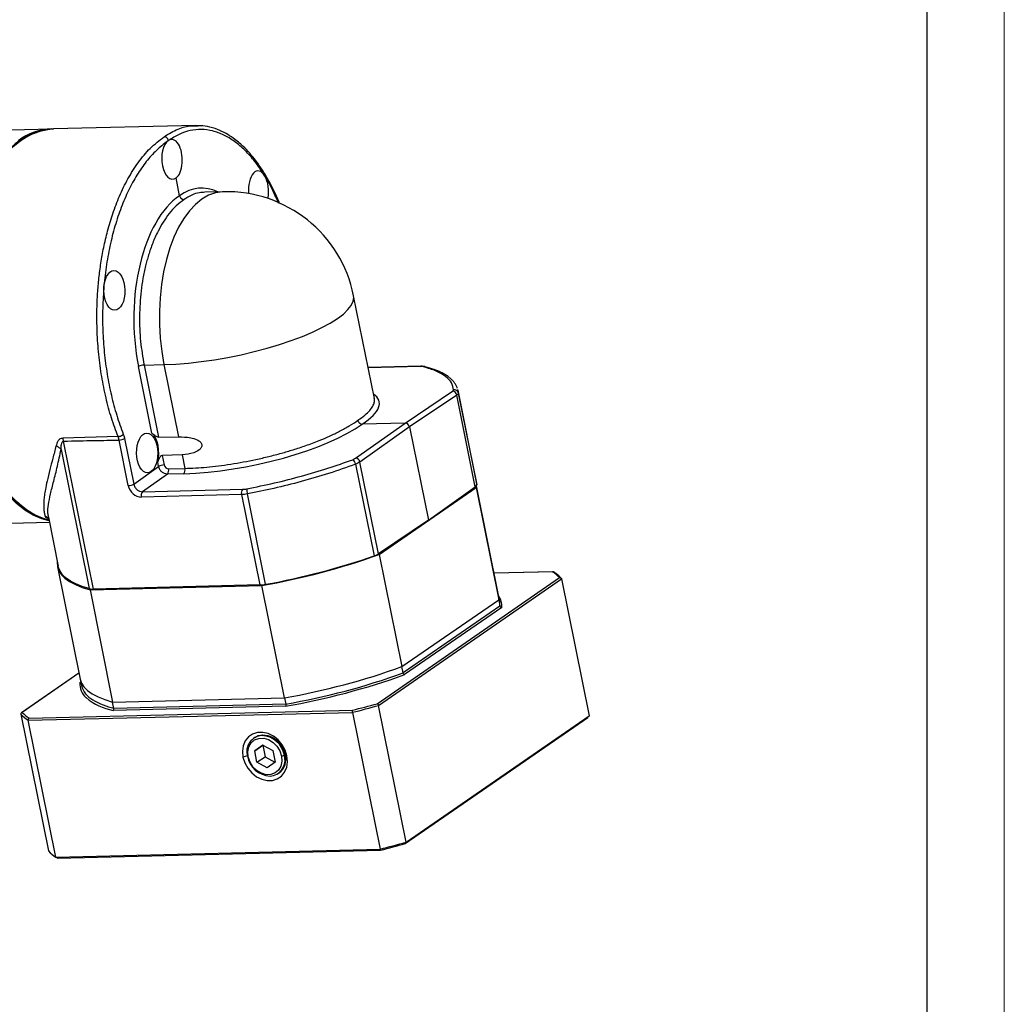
# Model space of a CAD drawing. Header units: millimetres. Extents: x 8988 to 9844, y -574 to 31.
# Tile 12 of 14: x 9714 to 9844, y -444 to -314. Entities that reach past the tile are written whole.
import ezdxf

# ---------------------------------------------------------------- set-up
doc = ezdxf.new("R2010")
doc.units = ezdxf.units.MM
doc.layers.get('0').update_dxf_attribs({"lineweight": 18})
doc.layers.add('图框_外框线', color=7, linetype='Continuous', lineweight=18)
doc.layers.add('标注线', color=7, linetype='Continuous', lineweight=18)

# ---------------------------------------------------------------- blocks, each defined once
blk = doc.blocks.new('GAR120M2')
at = {"linetype": 'Continuous', "lineweight": 25}
for p, q in [((105.24, 33.06), (95.18, 32.81)), ((105.58, 33.07), (105.41, 33.06)), ((127.67, 33.61), (105.58, 33.07)), ((128.07, 33.57), (127.68, 33.61)), ((125.17, 22.69), (124.62, 25.45)), ((131.96, 23.31), (129.08, 23.24)), ((155.43, -8.85), (152.21, 7.15)), ((120.87, -14.23), (118.78, -3.85)), ((119.65, -3.63), (122.74, -3.55)), ((119.65, -3.63), (121.91, -14.86)), ((122.74, -3.55), (125, -14.78)), ((162.67, -3.83), (154.46, -4.03)), ((162.57, -3.86), (154.46, -4.06)), ((162.67, -3.83), (162.68, -3.83)), ((168.32, -7.48), (168.37, -7.62)), ((168.37, -7.62), (168.48, -8)), ((168.42, -7.54), (168.39, -7.45)), ((171.3, -21.84), (168.43, -7.56)), ((160.22, -12.65), (167.57, -7.7)), ((168.25, -8.3), (160.9, -13.25)), ((171.12, -22.56), (168.25, -8.3)), ((168.48, -8), (171.35, -22.25)), ((152.5, -18.12), (160.22, -12.65)), ((160.9, -13.25), (153.18, -18.72)), ((160.22, -12.65), (153.55, -12.81)), ((160.9, -13.25), (163.82, -27.77)), ((115.6, -14.76), (107.02, -15.01)), ((115.76, -15.3), (115.6, -14.76)), ((117.18, -22.36), (115.76, -15.3)), ((116.62, -15.07), (118.05, -22.13)), ((121.91, -14.86), (125, -14.78)), ((106.74, -16.76), (111.09, -38.39)), ((111.78, -38.46), (107.15, -15.46)), ((125.56, -17.59), (122.47, -17.67)), ((122.47, -17.67), (122.77, -19.16)), ((125.56, -17.59), (125.99, -19.7)), ((118.05, -22.13), (121.91, -19.39)), ((121.91, -19.39), (121.78, -18.75)), ((123.45, -19.76), (125.99, -19.7)), ((152.51, -19.05), (155.38, -33.3)), ((156.05, -32.98), (153.18, -18.72)), ((123.27, -20.59), (119.4, -23.33)), ((125.8, -20.53), (123.27, -20.59)), ((119.4, -23.33), (134.97, -22.95)), ((156.19, -33.06), (171.24, -22.65)), ((163.82, -27.77), (171.12, -22.56)), ((171.24, -22.65), (171.25, -22.46)), ((171.24, -22.65), (174.75, -40.11)), ((174.71, -39.39), (171.29, -22.41)), ((171.35, -22.25), (171.3, -21.84)), ((134.79, -23.77), (119.22, -24.16)), ((134.79, -23.77), (137.62, -37.82)), ((138.54, -37.72), (135.71, -23.67)), ((104.75, -27.19), (104.75, -27.17)), ((104.75, -27.48), (104.81, -27.49)), ((104.79, -27.47), (104.76, -27.24)), ((104.77, -27.28), (106.31, -34.92)), ((96.68, -28.27), (104.93, -28.07)), ((163.82, -27.77), (156.05, -32.98)), ((156.19, -33.06), (159.7, -50.52)), ((106.18, -34.28), (106.16, -34.29)), ((106.2, -35.01), (109.71, -52.47)), ((155.87, -56.28), (184.2, -36.68)), ((183.26, -35.77), (174.03, -36)), ((183.13, -35.79), (174.03, -36.01)), ((111.25, -38.56), (137.93, -37.9)), ((137.62, -37.82), (111.78, -38.46)), ((141.45, -55.36), (137.93, -37.9)), ((156.09, -56.55), (184.52, -36.89)), ((184.52, -36.89), (188.8, -58.15)), ((111.25, -38.56), (114.76, -56.02)), ((174.91, -40.37), (174.71, -39.39)), ((159.7, -50.52), (174.75, -40.11)), ((174.95, -41.09), (159.9, -51.5)), ((175.25, -41.31), (160.14, -51.76)), ((174.75, -40.11), (174.95, -41.09)), ((109.52, -51.51), (100.6, -57.68)), ((109.53, -51.54), (100.72, -57.63)), ((159.9, -51.5), (159.7, -50.52)), ((109.67, -53), (109.8, -52.91)), ((109.71, -52.47), (109.91, -53.45)), ((114.76, -56.02), (141.45, -55.36)), ((114.96, -57), (114.76, -56.02)), ((141.65, -56.34), (114.96, -57)), ((141.45, -55.36), (141.65, -56.34)), ((160.37, -77.81), (156.09, -56.55)), ((100.5, -57.92), (104.78, -79.17)), ((101.63, -58.86), (152.04, -57.62)), ((101.79, -58.53), (152.03, -57.29)), ((141.62, -56.67), (114.83, -57.33)), ((152.04, -57.62), (156.32, -78.88)), ((160.37, -77.81), (188.8, -58.15)), ((105.91, -80.12), (101.63, -58.86)), ((160.24, -78.02), (188.58, -58.43)), ((137.95, -61.22), (138.1, -61.11)), ((136.84, -61.51), (136.68, -61.62)), ((136.85, -63.61), (138.08, -62.7)), ((138.1, -62.74), (136.85, -63.61)), ((138.08, -62.7), (139.66, -63.57)), ((138.13, -62.72), (138.1, -62.74)), ((138.1, -62.74), (138.44, -64.53)), ((137.19, -65.39), (136.85, -63.61)), ((139.66, -63.57), (140, -65.36)), ((141.6, -64.2), (141.85, -64.4)), ((135.71, -64.38), (135.01, -64.57)), ((135.84, -64.55), (135.72, -64.44)), ((137.19, -65.39), (138.44, -64.53)), ((138.77, -66.27), (137.19, -65.39)), ((138.44, -64.53), (139.98, -65.38)), ((140, -65.36), (138.77, -66.27)), ((141.01, -64.42), (141.45, -64.3)), ((140.49, -67.13), (140.64, -67.02)), ((105.91, -80.12), (156.32, -78.88)), ((106.17, -80.28), (156.41, -79.04))]:
    blk.add_line(p, q, dxfattribs=at)
at = {"linetype": 'Continuous', "lineweight": 25, "flags": 128}
for points in [[(105.41, 33.06), (104.79, 33.02), (103.46, 32.78), (102.15, 32.32), (100.86, 31.64), (99.62, 30.76), (98.42, 29.67), (97.27, 28.38), (96.2, 26.91), (95.19, 25.26), (94.26, 23.45), (93.42, 21.49), (92.67, 19.39), (92.01, 17.17), (91.46, 14.85), (91.01, 12.43), (90.68, 9.95), (90.45, 7.41), (90.34, 4.83), (90.34, 2.24), (90.46, -0.35), (90.69, -2.92), (91.03, -5.45), (91.48, -7.92)], [(104.87, -27.77), (104.2, -27.58), (102.88, -27.04), (101.58, -26.28), (100.32, -25.31)], [(99.3, 30.35), (100.53, 31.32), (101.8, 32.08), (103.1, 32.63), (104.43, 32.96), (105.58, 33.07)], [(91.64, -7.91), (91.19, -5.44), (90.85, -2.91), (90.62, -0.34), (90.51, 2.25), (90.51, 4.84), (90.62, 7.41), (90.84, 9.95), (91.18, 12.44), (91.63, 14.85), (92.18, 17.18), (92.83, 19.4), (93.58, 21.49), (94.43, 23.46), (95.35, 25.27), (96.36, 26.91), (97.44, 28.39), (98.58, 29.67), (99.78, 30.76), (101.03, 31.65), (102.31, 32.32), (103.63, 32.78), (104.96, 33.03), (105.58, 33.07)], [(131.96, 23.31), (131.82, 23.31), (130.73, 23.14), (129.67, 22.76), (128.63, 22.16), (127.64, 21.35), (126.69, 20.35), (125.81, 19.15), (125.01, 17.78), (124.28, 16.26), (123.65, 14.58), (123.11, 12.79), (122.67, 10.88), (122.34, 8.89), (122.13, 6.84), (122.02, 4.75), (122.03, 2.65), (122.15, 0.54), (122.39, -1.53), (122.74, -3.55)], [(122.74, -3.55), (124.59, -3.47), (126.53, -3.32), (128.54, -3.09), (130.59, -2.8), (132.65, -2.44), (134.72, -2.02), (136.76, -1.54), (138.76, -1.01), (140.68, -0.44), (142.52, 0.18), (144.24, 0.82), (145.84, 1.49), (147.29, 2.19), (148.58, 2.89), (149.69, 3.59), (150.61, 4.29), (151.33, 4.98), (151.85, 5.65), (152.15, 6.29), (152.24, 6.9), (152.21, 7.15)], [(162.57, -3.86), (162.63, -3.83), (162.67, -3.83)], [(104.88, -27.86), (103.78, -27.56), (102.42, -26.98), (101.09, -26.18), (99.8, -25.16), (98.55, -23.93), (97.36, -22.5), (96.24, -20.87), (95.19, -19.07), (94.22, -17.11), (93.34, -14.99), (92.56, -12.75), (91.88, -10.38), (91.31, -7.92)], [(91.48, -7.92), (92.03, -10.31), (92.69, -12.62), (93.44, -14.81), (94.29, -16.88), (95.22, -18.81), (96.23, -20.59), (97.31, -22.2), (98.46, -23.63), (99.66, -24.88), (100.91, -25.92), (102.19, -26.76), (103.51, -27.39), (104.84, -27.81), (104.88, -27.82)], [(104.87, -27.77), (103.67, -27.39), (102.36, -26.76), (101.07, -25.92), (99.83, -24.87), (98.62, -23.63), (97.48, -22.2), (96.4, -20.59), (95.39, -18.81), (94.46, -16.88), (93.61, -14.81), (92.86, -12.61), (92.2, -10.31), (91.64, -7.91)], [(106.16, -34.29), (106.19, -34.97), (106.4, -35.61), (106.79, -36.22), (107.35, -36.78), (108.08, -37.3), (108.97, -37.77), (110.03, -38.19), (111.25, -38.56)], [(111.09, -38.39), (110, -38.05), (109.04, -37.66), (108.22, -37.23), (107.53, -36.76), (106.99, -36.25), (106.6, -35.7), (106.36, -35.12), (106.31, -34.92)], [(174.75, -40.11), (174.72, -39.43), (174.71, -39.39)], [(174.75, -40.11), (174.72, -39.43), (174.71, -39.39)], [(174.95, -41.09), (174.92, -40.41), (174.91, -40.37)], [(109.71, -52.47), (109.92, -53.07), (110.3, -53.68), (110.86, -54.24), (111.59, -54.76), (112.49, -55.23), (113.55, -55.65), (114.76, -56.02)], [(109.71, -52.47), (109.92, -53.07), (110.3, -53.68), (110.86, -54.24), (111.59, -54.76), (112.49, -55.23), (113.55, -55.65), (114.76, -56.02)], [(141.85, -64.4), (141.56, -63.5), (141.1, -62.66), (140.48, -61.92), (139.74, -61.33), (138.93, -60.93), (138.09, -60.73), (137.26, -60.75), (136.5, -60.99), (135.86, -61.43), (135.36, -62.05), (135.05, -62.81), (134.93, -63.66), (135.01, -64.57)], [(136.84, -61.51), (137.39, -61.24), (138.1, -61.11), (138.87, -61.2), (139.62, -61.5), (140.31, -61.98), (140.9, -62.63), (141.34, -63.38), (141.6, -64.2)], [(135.84, -64.55), (135.78, -63.74), (135.94, -63), (136.3, -62.37), (136.83, -61.92), (137.49, -61.67), (138.23, -61.65), (138.98, -61.86), (139.69, -62.29), (140.29, -62.89), (140.74, -63.62), (141.01, -64.42)], [(135.01, -64.57), (135.29, -65.47), (135.75, -66.31), (136.37, -67.04), (137.11, -67.63), (137.92, -68.03), (138.77, -68.23), (139.59, -68.21), (140.35, -67.98), (140.99, -67.54), (141.49, -66.92), (141.81, -66.16), (141.93, -65.3), (141.85, -64.4)], [(141.01, -64.42), (141.07, -65.22), (140.91, -65.97), (140.55, -66.59), (140.02, -67.05), (139.36, -67.29), (138.63, -67.31), (137.87, -67.1), (137.17, -66.68), (136.56, -66.08), (136.11, -65.35), (135.84, -64.55)]]:
    blk.add_lwpolyline(points, dxfattribs=at)
at = {"linetype": 'Continuous', "lineweight": 25}
for centre, radius, start, end in [((105.61, 23.8), 9.27, 91.7908, 126.7611), ((132.45, 3.17), 20.15, 11.3826, 91.4089), ((119.68, -5.5), 1.87, 90.9106, 118.4964), ((163.19, -4.36), 0.487, 76.8953, 109.4207), ((167.85, -8.14), 0.647, 12.4304, 101.015), ((167.54, -8.42), 0.719, 9.5576, 87.6295), ((115.73, -13.42), 1.87, 270.9106, 298.4964), ((151.54, -19.18), 0.982, 7.4891, 58.026), ((152.46, -18.86), 0.737, 10.7211, 86.466), ((122.8, -21.04), 1.87, 90.9106, 118.4964), ((122.6, -20.01), 0.887, 318.9016, 15.8773), ((125.13, -19.94), 0.887, 318.9016, 15.8773), ((117.15, -20.49), 1.87, 270.9106, 298.4964), ((135.64, -23.53), 0.887, 138.9016, 195.8773), ((141.13, -22.42), 5.56, 184.739, 193.0074), ((170.92, -22.17), 0.438, 297.0949, 349.2654), ((120.07, -23.91), 0.887, 138.9016, 195.8773), ((118.94, 70.62), 110.17, 279.9295, 289.7643), ((118.83, 71.7), 111.18, 280.2116, 289.1906), ((154.39, -30.34), 3.12, 288.3755, 302.1429), ((179.53, -41.16), 6.47, 43.853, 56.2302), ((137.42, -31.77), 6.05, 271.8306, 280.6519), ((111.65, -35.98), 2.48, 256.8826, 272.9382), ((172.61, -41.08), 2.65, 355.0275, 36.8966), ((122.45, 53.16), 110.17, 279.9295, 289.7643), ((122.55, 52.68), 111, 279.8964, 289.7975), ((122.65, 52.18), 110.17, 279.9295, 289.7643), ((112.51, -53.19), 2.85, 176.3159, 229.1172), ((113.38, -52.5), 3.6, 195.3183, 241.7874), ((116.55, -48.31), 9.18, 229.9716, 259.2103), ((117.48, -46), 11.28, 239.0363, 257.0849), ((115.92, 86.66), 148.41, 284.0815, 285.6123), ((115.82, 87.21), 149.29, 284.0437, 285.6502), ((105.22, -53.43), 6.51, 223.547, 236.5362), ((105.38, -53.15), 6.47, 223.853, 236.2302), ((138.1, -63.71), 2.49, 93.5431, 197.1944), ((137.76, -64.96), 3.75, 10.1196, 87.0676), ((139.05, -64.9), 2.64, 306.931, 15.5572), ((139.41, -63.79), 3.75, 190.1196, 267.0676), ((139.06, -65.04), 2.49, 273.5431, 17.1944), ((120.1, 65.95), 149.29, 284.0437, 285.6502), ((120.3, 64.91), 148.41, 284.0815, 285.6123), ((109.49, -74.69), 6.51, 223.547, 236.5362)]:
    blk.add_arc(centre, radius, start, end, dxfattribs=at)
for centre, major_axis, ratio, start_param, end_param in [((124.03, 28.36), (-0.06, 3.09), 0.531951, 0.33094, 3.472532), ((124.03, 28.36), (-0.1, 3.09), 0.503673, 3.465729, 6.607322), ((137.43, 23.46), (-0.1, 3.09), 0.503673, 4.299381, 7.979973), ((129.11, 3.08), (-0.65, 20.79), 0.503673, 6.029997, 6.606777), ((129.12, 3.09), (-0.37, 20.8), 0.531951, 0.331485, 1.901736), ((161.94, -4.27), (1.28, 0.24), 0.260928, 0.499182, 1.004542), ((166.45, -7.74), (1.28, 0.24), 0.260928, 5.734384, 6.24004), ((135.75, -13.25), (20.43, 3.91), 0.260928, 5.717476, 6.535185), ((135.76, -13.25), (20.35, 4.31), 0.289204, 4.140751, 5.711002), ((160.34, -13.26), (-0.37, 0.535), 0.810253, 4.224628, 5.795119), ((120.12, -17.3), (-0.06, 3.41), 0.531951, 4.265689, 5.820968), ((151.4, -18.14), (1.27, 0.27), 0.289204, 5.188439, 5.694094), ((123.33, -19.15), (-0.37, 0.535), 0.810253, 1.083035, 2.653527), ((118.85, -22.32), (-1.11, 1.6), 0.810253, 1.083035, 2.653527), ((135.6, -22.49), (1.27, 0.27), 0.289204, 4.140751, 4.646112)]:
    blk.add_ellipse(centre, major_axis=major_axis, ratio=ratio, start_param=start_param, end_param=end_param, dxfattribs=at)
for centre in [(115.03, 7.97), (120.12, -17.3)]:
    blk.add_ellipse(centre, major_axis=(-0.06, 3.09), ratio=0.531951, dxfattribs=at)
for points, knots in [([(122.77, 31.87), (123.48, 32.3), (124.87, 33.14), (126.66, 33.63), (127.71, 33.57), (128.05, 33.55)], [0, 0, 0, 0, 0.419538, 0.813305, 1, 1, 1, 1]), ([(140.53, 21.53), (140.24, 22.2), (139.58, 23.77), (138.35, 25.94), (136.91, 28.03), (135.36, 29.78), (133.73, 31.18), (132.03, 32.19), (130.3, 32.82), (128.54, 33.05), (126.8, 32.87), (125.09, 32.31), (123.99, 31.62), (123.44, 31.27)], [0, 0, 0, 0, 0.069001, 0.162094, 0.255189, 0.348286, 0.441384, 0.534484, 0.627585, 0.720687, 0.813791, 0.906895, 1, 1, 1, 1]), ([(140.71, 21.44), (140.68, 21.53), (140.18, 22.91), (138.97, 25.2), (137.11, 28.16), (135.5, 29.96), (134.28, 31.05), (133.41, 31.72), (132.33, 32.42), (131, 33.05), (129.55, 33.51), (128.55, 33.55), (128.07, 33.57)], [0, 0, 0, 0, 0.011473, 0.179486, 0.347602, 0.511155, 0.564464, 0.627038, 0.704489, 0.796868, 0.904204, 1, 1, 1, 1]), ([(115.6, -14.76), (115.25, -13.8), (114.54, -11.89), (113.7, -8.74), (113.03, -5.44), (112.57, -1.99), (112.32, 1.54), (112.3, 4.32), (112.36, 6.31), (112.43, 7.5), (112.52, 8.69), (112.63, 9.87), (112.77, 11.04), (113, 12.64), (113.37, 14.72), (113.98, 17.3), (114.79, 20), (115.83, 22.73), (117.14, 25.42), (118.73, 27.94), (120.61, 30.21), (122.03, 31.3), (122.77, 31.87)], [0, 0, 0, 0, 0.060931, 0.122309, 0.184133, 0.246403, 0.309121, 0.372285, 0.39345, 0.414665, 0.43593, 0.457244, 0.478608, 0.500022, 0.54538, 0.595636, 0.650791, 0.710843, 0.775792, 0.845635, 0.920372, 1, 1, 1, 1]), ([(123.44, 31.27), (122.88, 30.85), (121.74, 30), (120.16, 28.28), (118.69, 26.24), (117.37, 23.88), (116.2, 21.25), (115.2, 18.37), (114.4, 15.29), (113.78, 12.04), (113.38, 8.68), (113.18, 5.24), (113.2, 1.77), (113.43, -1.69), (113.88, -5.08), (114.53, -8.35), (115.36, -11.49), (116.07, -13.41), (116.42, -14.37)], [0, 0, 0, 0, 0.062505, 0.125011, 0.187515, 0.250019, 0.312522, 0.375024, 0.437525, 0.500025, 0.562524, 0.625022, 0.687519, 0.750016, 0.812512, 0.875008, 0.937504, 1, 1, 1, 1]), ([(123.44, 31.27), (123.42, 31.34), (123.39, 31.46), (123.29, 31.6), (123.2, 31.7), (123.09, 31.78), (122.95, 31.85), (122.84, 31.86), (122.77, 31.87)], [0, 0, 0, 0, 0.237966, 0.367039, 0.499555, 0.631305, 0.760324, 1, 1, 1, 1]), ([(129.08, 23.22), (128.8, 23.21), (128.12, 23.18), (127.03, 22.83), (126.25, 22.34), (125.85, 22.09)], [0, 0, 0, 0, 0.256635, 0.616361, 1, 1, 1, 1]), ([(125.85, 22.09), (125.44, 21.78), (124.63, 21.18), (123.56, 19.97), (122.63, 18.65), (121.92, 17.4), (121.38, 16.28), (120.99, 15.34), (120.64, 14.41), (120.35, 13.5), (120.1, 12.63), (119.79, 11.44), (119.46, 9.88), (119.08, 7.28), (118.88, 3.98), (119.02, 0.05), (119.44, -2.41), (119.65, -3.63)], [0, 0, 0, 0, 0.079981, 0.154978, 0.224988, 0.290011, 0.330598, 0.368966, 0.405115, 0.439046, 0.470757, 0.50025, 0.56577, 0.630434, 0.757035, 0.880223, 1, 1, 1, 1]), ([(125.17, 22.69), (125.19, 22.61), (125.23, 22.49), (125.33, 22.35), (125.39, 22.29), (125.43, 22.25), (125.47, 22.22), (125.55, 22.17), (125.69, 22.1), (125.79, 22.1), (125.85, 22.09)], [0, 0, 0, 0, 0.241143, 0.369404, 0.499284, 0.50436, 0.541985, 0.643771, 0.800539, 1, 1, 1, 1]), ([(163.25, -3.88), (163.17, -3.86), (163.01, -3.83), (162.8, -3.83), (162.68, -3.83)], [0, 0, 0, 0, 0.455726, 1, 1, 1, 1]), ([(167.73, -7.51), (167.66, -7.13), (167.53, -6.37), (166.58, -5.4), (165.15, -4.54), (163.74, -4.12), (163.03, -3.9)], [0, 0, 0, 0, 0.250008, 0.50001, 0.750008, 1, 1, 1, 1]), ([(168.32, -7.25), (168.3, -7.16), (168.23, -6.94), (168.04, -6.6), (167.81, -6.29), (167.61, -6.05), (167.43, -5.87), (167.23, -5.69), (166.93, -5.45), (166.46, -5.13), (165.73, -4.73), (164.7, -4.29), (163.79, -4.03), (163.3, -3.89)], [0, 0, 0, 0, 0.052359, 0.143343, 0.222436, 0.270607, 0.314642, 0.363396, 0.416862, 0.519282, 0.649924, 0.810158, 1, 1, 1, 1]), ([(152.87, -12.21), (153.25, -11.95), (154, -11.43), (154.74, -10.7), (155.22, -10.04), (155.42, -9.52), (155.47, -9.13), (155.44, -8.93), (155.42, -8.85)], [0, 0, 0, 0, 0.22079, 0.427819, 0.621084, 0.800583, 0.912622, 1, 1, 1, 1]), ([(125.99, -19.7), (127.1, -19.65), (129.36, -19.55), (133.13, -19.07), (136.06, -18.53), (138.03, -18.09), (139.02, -17.85), (140.01, -17.6), (141.28, -17.26), (142.9, -16.78), (144.88, -16.13), (146.77, -15.42), (148.53, -14.67), (150.1, -13.91), (151.61, -13.09), (152.44, -12.51), (152.87, -12.21)], [0, 0, 0, 0, 0.11978, 0.242972, 0.369579, 0.401816, 0.434267, 0.466932, 0.499812, 0.560999, 0.631054, 0.709973, 0.774999, 0.845013, 0.920014, 1, 1, 1, 1]), ([(152.87, -12.21), (152.89, -12.28), (152.92, -12.39), (153.01, -12.53), (153.07, -12.6), (153.1, -12.63), (153.11, -12.64), (153.15, -12.67), (153.22, -12.72), (153.37, -12.8), (153.48, -12.81), (153.55, -12.81)], [0, 0, 0, 0, 0.199456, 0.356223, 0.45801, 0.486827, 0.49564, 0.500718, 0.630587, 0.758845, 1, 1, 1, 1]), ([(107.02, -15.01), (106.93, -15.02), (106.74, -15.04), (106.46, -15.2), (106.15, -15.57), (106.04, -15.95), (105.97, -16.2)], [0, 0, 0, 0, 0.141279, 0.28501, 0.538338, 1, 1, 1, 1]), ([(107.15, -15.46), (107.13, -15.37), (107.1, -15.21), (107.04, -15.07), (107.02, -15.01)], [0, 0, 0, 0, 0.56, 1, 1, 1, 1]), ([(107.15, -15.46), (108.76, -15.42), (111.63, -15.36), (114.5, -15.32), (115.76, -15.3)], [0, 0, 0, 0, 0.559995, 1, 1, 1, 1]), ([(115.6, -14.76), (115.68, -14.75), (115.79, -14.74), (115.95, -14.69), (116.07, -14.64), (116.18, -14.58), (116.32, -14.49), (116.38, -14.42), (116.42, -14.37)], [0, 0, 0, 0, 0.239687, 0.368508, 0.5, 0.631492, 0.760313, 1, 1, 1, 1]), ([(116.42, -14.37), (116.45, -14.45), (116.49, -14.57), (116.55, -14.75), (116.59, -14.91), (116.61, -15.02), (116.62, -15.07)], [0, 0, 0, 0, 0.339966, 0.560014, 0.780001, 1, 1, 1, 1]), ([(121.91, -14.86), (121.88, -14.86), (121.84, -14.86), (121.73, -14.83), (121.54, -14.74), (121.3, -14.58), (121.06, -14.39), (120.93, -14.29), (120.87, -14.23)], [0, 0, 0, 0, 0.055269, 0.113702, 0.251173, 0.500882, 0.750477, 1, 1, 1, 1]), ([(125, -14.78), (125.62, -14.8), (126.56, -14.82), (127.74, -15.16), (128.3, -15.49), (128.53, -15.77), (128.62, -15.99), (128.62, -16.24), (128.5, -16.55), (128.1, -16.95), (127.1, -17.45), (126.18, -17.53), (125.56, -17.59)], [0, 0, 0, 0, 0.248369, 0.37304, 0.444122, 0.472575, 0.49922, 0.528604, 0.561095, 0.625241, 0.750487, 1, 1, 1, 1]), ([(105.97, -16.2), (105.8, -16.85), (105.47, -18.15), (104.97, -19.97), (104.58, -21.58), (104.31, -22.9), (104.15, -23.9), (104.07, -24.73), (104.04, -25.47), (104.06, -26.13), (104.14, -26.71), (104.23, -27.02), (104.28, -27.18)], [0, 0, 0, 0, 0.123963, 0.247634, 0.387014, 0.49635, 0.583008, 0.666961, 0.748232, 0.831491, 0.915405, 1, 1, 1, 1]), ([(104.81, -27.27), (104.77, -27.08), (104.65, -26.56), (104.77, -25.37), (105.09, -23.73), (105.59, -21.73), (106.18, -19.44), (106.55, -17.64), (106.74, -16.76)], [0, 0, 0, 0, 0.102711, 0.282195, 0.461564, 0.642298, 0.823549, 1, 1, 1, 1]), ([(106.74, -16.76), (106.62, -16.63), (106.41, -16.41), (106.1, -16.26), (105.97, -16.2)], [0, 0, 0, 0, 0.56, 1, 1, 1, 1]), ([(106.74, -16.76), (106.74, -16.49), (106.76, -16.1), (106.87, -15.68), (106.99, -15.52), (107.08, -15.47), (107.13, -15.46), (107.15, -15.46)], [0, 0, 0, 0, 0.527871, 0.777351, 0.901749, 0.952876, 1, 1, 1, 1]), ([(121.78, -18.75), (121.81, -18.64), (121.87, -18.43), (122.02, -18.11), (122.17, -17.86), (122.31, -17.72), (122.41, -17.68), (122.45, -17.67), (122.47, -17.67)], [0, 0, 0, 0, 0.249536, 0.499076, 0.748782, 0.886296, 0.944734, 1, 1, 1, 1]), ([(135.59, -22.88), (137.03, -22.58), (139.91, -22), (144.15, -20.91), (148.26, -19.7), (150.79, -18.8), (152.06, -18.35)], [0, 0, 0, 0, 0.249992, 0.49999, 0.749992, 1, 1, 1, 1]), ([(152.51, -19.05), (151.13, -19.54), (148.43, -20.5), (144.13, -21.75), (139.89, -22.82), (137.08, -23.39), (135.71, -23.67)], [0, 0, 0, 0, 0.266712, 0.522284, 0.766714, 1, 1, 1, 1]), ([(118.05, -22.13), (118.09, -22.29), (118.19, -22.61), (118.53, -23.01), (118.95, -23.29), (119.25, -23.32), (119.4, -23.33)], [0, 0, 0, 0, 0.250022, 0.5, 0.749978, 1, 1, 1, 1]), ([(135.71, -23.67), (135.55, -23.7), (135.23, -23.75), (134.93, -23.77), (134.79, -23.77)], [0, 0, 0, 0, 0.505433, 1, 1, 1, 1]), ([(104.28, -27.18), (104.32, -27.23), (104.4, -27.34), (104.63, -27.43), (104.75, -27.48)], [0, 0, 0, 0, 0.493376, 1, 1, 1, 1]), ([(104.79, -27.48), (104.74, -27.42), (104.66, -27.31), (104.47, -27.21), (104.34, -27.19), (104.28, -27.18)], [0, 0, 0, 0, 0.363037, 0.68991, 1, 1, 1, 1]), ([(183.13, -35.79), (183.15, -35.78), (183.18, -35.77), (183.21, -35.77), (183.22, -35.77)], [0, 0, 0, 0, 0.535523, 1, 1, 1, 1]), ([(184.47, -36.78), (184.34, -36.65), (184.01, -36.31), (183.57, -35.99), (183.28, -35.79)], [0, 0, 0, 0, 0.357826, 1, 1, 1, 1]), ([(184.2, -36.68), (184.22, -36.68), (184.26, -36.68), (184.33, -36.69), (184.39, -36.72), (184.45, -36.76), (184.48, -36.8), (184.51, -36.84), (184.51, -36.87), (184.52, -36.89)], [0, 0, 0, 0, 0.155565, 0.290805, 0.499754, 0.632137, 0.759269, 0.881687, 1, 1, 1, 1]), ([(175.25, -41.31), (175.23, -41.31), (175.19, -41.31), (175.13, -41.3), (175.07, -41.27), (175.02, -41.23), (174.97, -41.17), (174.96, -41.12), (174.95, -41.09)], [0, 0, 0, 0, 0.156242, 0.291856, 0.500514, 0.631839, 0.758902, 1, 1, 1, 1]), ([(160.14, -51.76), (160.13, -51.76), (160.1, -51.75), (160.05, -51.73), (160, -51.69), (159.96, -51.64), (159.92, -51.58), (159.91, -51.53), (159.9, -51.5)], [0, 0, 0, 0, 0.157002, 0.292849, 0.500423, 0.63189, 0.759014, 1, 1, 1, 1]), ([(109.67, -53), (109.69, -53), (109.72, -52.99), (109.76, -52.97), (109.77, -52.97)], [0, 0, 0, 0, 0.53534, 1, 1, 1, 1]), ([(141.65, -56.34), (141.65, -56.37), (141.66, -56.42), (141.66, -56.49), (141.66, -56.55), (141.65, -56.6), (141.64, -56.65), (141.63, -56.66), (141.62, -56.67)], [0, 0, 0, 0, 0.240939, 0.368052, 0.499516, 0.707082, 0.842954, 1, 1, 1, 1]), ([(155.87, -56.28), (155.88, -56.28), (155.91, -56.29), (155.95, -56.31), (155.99, -56.35), (156.03, -56.41), (156.06, -56.45), (156.08, -56.5), (156.08, -56.53), (156.09, -56.55)], [0, 0, 0, 0, 0.15614, 0.291565, 0.499756, 0.632229, 0.759388, 0.881776, 1, 1, 1, 1]), ([(100.72, -57.63), (100.7, -57.64), (100.66, -57.64), (100.6, -57.68), (100.55, -57.72), (100.52, -57.77), (100.5, -57.82), (100.49, -57.87), (100.5, -57.9), (100.5, -57.92)], [0, 0, 0, 0, 0.155565, 0.290805, 0.499754, 0.632137, 0.759269, 0.881687, 1, 1, 1, 1]), ([(114.83, -57.33), (114.84, -57.32), (114.87, -57.3), (114.91, -57.26), (114.94, -57.21), (114.96, -57.15), (114.97, -57.08), (114.97, -57.03), (114.96, -57)], [0, 0, 0, 0, 0.15703, 0.292903, 0.500516, 0.631955, 0.759055, 1, 1, 1, 1]), ([(152.04, -57.62), (152.04, -57.61), (152.03, -57.57), (152.03, -57.52), (152.02, -57.47), (152.02, -57.41), (152.02, -57.36), (152.02, -57.31), (152.03, -57.3), (152.03, -57.29)], [0, 0, 0, 0, 0.11817, 0.24051, 0.367626, 0.50006, 0.708293, 0.843777, 1, 1, 1, 1]), ([(188.8, -58.15), (188.76, -58.2), (188.68, -58.29), (188.61, -58.39), (188.58, -58.43)], [0, 0, 0, 0, 0.56, 1, 1, 1, 1]), ([(101.79, -58.53), (101.77, -58.54), (101.74, -58.55), (101.7, -58.59), (101.66, -58.65), (101.63, -58.71), (101.62, -58.76), (101.62, -58.81), (101.62, -58.85), (101.63, -58.86)], [0, 0, 0, 0, 0.156203, 0.291682, 0.499957, 0.63237, 0.759477, 0.881818, 1, 1, 1, 1]), ([(160.24, -78.02), (160.27, -77.98), (160.31, -77.91), (160.35, -77.84), (160.37, -77.81)], [0, 0, 0, 0, 0.56, 1, 1, 1, 1]), ([(156.32, -78.88), (156.34, -78.91), (156.37, -78.96), (156.4, -79.02), (156.41, -79.04)], [0, 0, 0, 0, 0.56, 1, 1, 1, 1]), ([(106.17, -80.28), (106.12, -80.25), (106.03, -80.19), (105.95, -80.14), (105.91, -80.12)], [0, 0, 0, 0, 0.56, 1, 1, 1, 1])]:
    blk.add_open_spline(points, degree=3, knots=knots, dxfattribs=at)
for points in [[(168.48, -8), (168.47, -8.05), (168.45, -8.14), (168.32, -8.25), (168.25, -8.3)], [(123.27, -20.59), (123.12, -20.57), (122.82, -20.54), (122.4, -20.27), (122.06, -19.87), (121.96, -19.55), (121.91, -19.39)], [(153.18, -18.72), (153.09, -18.78), (152.91, -18.89), (152.64, -19), (152.51, -19.05)]]:
    blk.add_open_spline(points, degree=3, dxfattribs=at)

msp = doc.modelspace()

# ---------------------------------------------------------------- linework, layer by layer
at = {"layer": '图框_外框线', "color": 3}
msp.add_lwpolyline([(8988.3788, -573.9473), (9844.4339, -573.9473), (9844.4339, 31.406), (8988.3788, 31.406)], close=True, dxfattribs=at)
at = {"layer": '图框_外框线', "color": 3, "lineweight": 25}
msp.add_lwpolyline([(9039.3345, -563.7562), (9834.2428, -563.7562), (9834.2428, 21.2148), (9039.3345, 21.2148)], close=True, dxfattribs=at)

# ---------------------------------------------------------------- block references
at = {"layer": '标注线', "lineweight": 30, "xscale": 0.85, "yscale": 0.85, "zscale": 0.85}
msp.add_blockref('GAR120M2', (9629.1101, -356.2869), dxfattribs=at)

doc.saveas('drawing.dxf')
